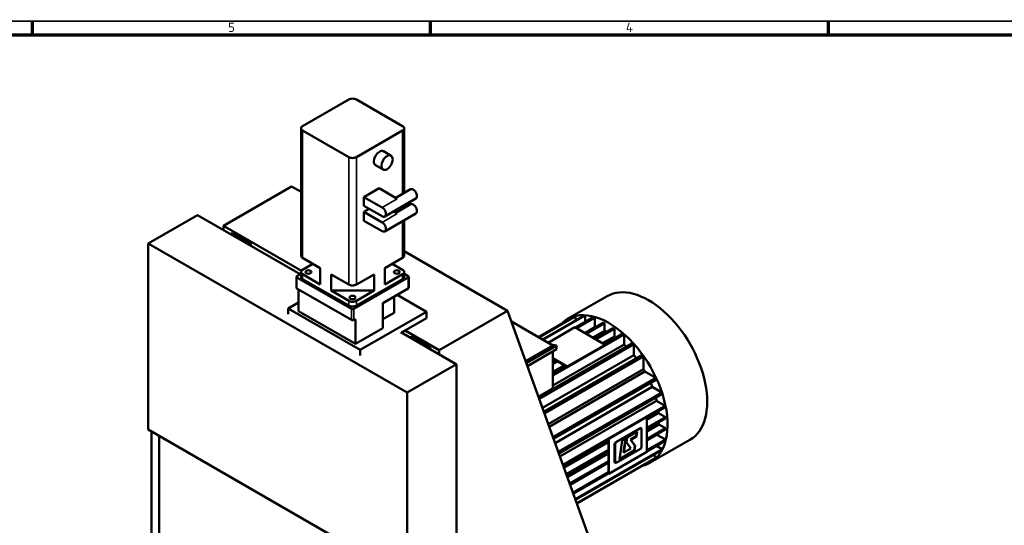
# Model space of a CAD drawing. Header units: millimetres. Extents: x 25 to 5920, y 25 to 4183.
# Tile 10 of 11: x 2206 to 4044, y 3239 to 4183. Entities that reach past the tile are written whole.
import ezdxf

# ---------------------------------------------------------------- set-up
doc = ezdxf.new("R2010")
doc.units = ezdxf.units.MM
doc.header["$LTSCALE"] = 5
doc.layers.get('0').update_dxf_attribs({"lineweight": 25})
for name, color, linetype, lineweight in [('Bemaßung (ISO)', 7, 'Continuous', 25), ('Rahmen (ISO)', 7, 'Continuous', 70), ('Sichtbar (ISO)', 7, 'Continuous', 50), ('Sichtbar schmal (ISO)', 7, 'Continuous', 35), ('Symbol (ISO)', 7, 'Continuous', 25)]:
    doc.layers.add(name, color=color, linetype=linetype, lineweight=lineweight)
doc.styles.add('Notiztext (DIN)', font='isocpeur.ttf')
doc.dimstyles.new('Standard (DIN)', dxfattribs={"dimscale": 5, "dimtxt": 3.5, "dimasz": 2.5, "dimexe": 3.175, "dimexo": 0.8, "dimgap": 0.8, "dimtad": 1, "dimdec": 3, "dimrnd": 1e-08, "dimtxsty": 'Notiztext (DIN)', "dimcen": 0.09, "dimdle": 10, "dimclrd": 256, "dimclre": 256, "dimclrt": 256, "dimazin": 2, "dimtfac": 0.571429, "dimtdec": 3, "dimtmove": 0, "dimatfit": 3, "dimfxl": 1, "dimtolj": 1, "dimlwd": -1, "dimlwe": -1, "dimarcsym": 0})

# ---------------------------------------------------------------- blocks, each defined once
blk = doc.blocks.new('Ränder Hagen+Goebel Rahmen')
at = {"layer": 'Rahmen (ISO)', "linetype": 'Continuous', "lineweight": 35}
blk.add_line((5, 836), (1184, 836), dxfattribs=at)
at = {"layer": 'Rahmen (ISO)'}
for p, q in [((445.88, 831), (445.88, 836)), ((594.5, 831), (594.5, 836)), ((743.13, 831), (743.13, 836)), ((10, 831), (1179, 831))]:
    blk.add_line(p, q, dxfattribs=at)
at = {"layer": 'Symbol (ISO)', "char_height": 3.5, "attachment_point": 8, "style": 'Notiztext (DIN)'}
for s, insert in [('5', (520.19, 832)), ('4', (668.81, 832))]:
    blk.add_mtext(s, dxfattribs=dict(at, insert=insert))
blk = doc.blocks.new('*D13')
at = {"layer": 'Bemaßung (ISO)'}
for p, q in [((4947.2, 3306.3), (5651.1, 3306.3)), ((5635.2, 1036.8), (5635.2, 3293.8)), ((3929.2, 1024.3), (5651.1, 1024.3))]:
    blk.add_line(p, q, dxfattribs=at)
for points in [[(5633.1, 3293.8), (5637.3, 3293.8), (5635.2, 3306.3)], [(5633.1, 1036.8), (5637.3, 1036.8), (5635.2, 1024.3)]]:
    blk.add_solid(points, dxfattribs=at)
at = {"layer": 'Defpoints', "color": 0}
for p in [(4943.2, 3306.3), (5635.2, 3306.3), (3925.2, 1024.3)]:
    blk.add_point(p, dxfattribs=at)
at = {"layer": 'Bemaßung (ISO)', "insert": (5613.7, 2121.9), "char_height": 17.5, "attachment_point": 1, "rotation": 90, "style": 'Notiztext (DIN)'}
blk.add_mtext('\\A1;ca. 2282', dxfattribs=at)

msp = doc.modelspace()

# ---------------------------------------------------------------- linework, layer by layer
at = {"layer": 'Sichtbar (ISO)'}
for p, q in [((2733.8157, 3984.3209), (2820.0827, 4033.9988)), ((2834.2249, 4033.9988), (2920.4919, 3984.3209)), ((2730.8868, 3980.249), (2730.8868, 3742.3427)), ((2820.0827, 3926.4991), (2733.8157, 3976.177)), ((2920.4919, 3976.177), (2834.2249, 3926.4991)), ((2923.4208, 3980.249), (2923.4208, 3859.5647)), ((2884.8438, 3937.3578), (2898.986, 3929.2138)), ((2869.8729, 3911.3602), (2884.015, 3903.2163)), ((2713.3093, 3871.7804), (2586.0301, 3798.4852)), ((2730.8868, 3861.6583), (2713.3093, 3871.7804)), ((2848.367, 3852.0708), (2876.6513, 3868.3586)), ((2910.5924, 3848.8132), (2876.6513, 3868.3586)), ((2907.6715, 3850.4953), (2935.3005, 3866.4058)), ((2848.367, 3852.0708), (2882.3081, 3832.5254)), ((2848.367, 3835.7198), (2848.367, 3852.0708)), ((2887.2984, 3815.6841), (2945.2812, 3849.0741)), ((2848.367, 3835.7198), (2882.3081, 3816.1744)), ((2848.367, 3824.2742), (2858.3048, 3829.997)), ((2848.367, 3824.2742), (2882.3081, 3804.7288)), ((2848.367, 3807.9232), (2848.367, 3824.2742)), ((2910.5924, 3821.0166), (2903.5755, 3825.0574)), ((2907.6715, 3822.6987), (2935.3005, 3838.6092)), ((2923.4208, 3836.4856), (2923.4208, 3831.7681)), ((2445.3158, 3765.5087), (2537.2397, 3818.4441)), ((2537.2397, 3818.4441), (2729.3125, 3707.8368)), ((2848.367, 3807.9232), (2882.3081, 3788.3778)), ((2887.2984, 3787.8875), (2945.2812, 3821.2775)), ((2923.4208, 3808.689), (2923.4208, 3742.3427)), ((2731.8243, 3714.5279), (2586.0301, 3798.4852)), ((2586.0301, 3798.4852), (2586.0301, 3790.3476)), ((2599.4843, 3782.5998), (2603.0007, 3784.6248)), ((2603.0007, 3784.6248), (2636.9418, 3765.0794)), ((2445.3158, 3765.5087), (2445.3158, 3418.0511)), ((2928.9769, 3486.9868), (2445.3158, 3765.5087)), ((2636.9418, 3765.0794), (2633.4254, 3763.0544)), ((2636.9418, 3761.0295), (2636.9418, 3765.0794)), ((3116.3602, 3639.6789), (2923.4208, 3750.7853)), ((2733.8157, 3738.2708), (2766.7446, 3719.3083)), ((2887.5629, 3719.3083), (2920.4919, 3738.2708)), ((2733.8157, 3716.1655), (2753.009, 3727.2181)), ((2766.7446, 3719.3083), (2766.7446, 3689.059)), ((2887.5629, 3689.059), (2887.5629, 3719.3083)), ((2901.2986, 3727.2181), (2920.4919, 3716.1655)), ((2722.3304, 3682.6618), (2722.3304, 3703.1005)), ((2723.2091, 3704.3221), (2730.8868, 3708.7433)), ((2723.2091, 3701.8789), (2825.0325, 3643.2427)), ((2730.8868, 3712.0935), (2730.8868, 3703.1005)), ((2766.7446, 3689.059), (2733.8157, 3708.0215)), ((2733.8157, 3699.0285), (2820.0827, 3649.3506)), ((2787.1538, 3677.3062), (2787.1538, 3707.5554)), ((2787.1538, 3707.5554), (2820.0827, 3688.5929)), ((2829.2751, 3643.2427), (2931.0985, 3701.8789)), ((2834.2249, 3688.5929), (2867.1538, 3707.5554)), ((2834.2249, 3649.3506), (2920.4919, 3699.0285)), ((2867.1538, 3707.5554), (2867.1538, 3677.3062)), ((2920.4919, 3708.0215), (2887.5629, 3689.059)), ((2923.4208, 3712.0935), (2923.4208, 3703.1005)), ((2923.4208, 3708.7433), (2931.0985, 3704.3221)), ((2931.9772, 3703.1005), (2931.9772, 3682.6618)), ((2723.2091, 3681.4402), (2825.0325, 3622.804)), ((2726.3908, 3639.1154), (2726.3908, 3679.608)), ((2820.0827, 3658.3437), (2787.1538, 3677.3062)), ((2867.1538, 3677.3062), (2787.1538, 3677.3062)), ((2867.1538, 3677.3062), (2834.2249, 3658.3437)), ((2883.7221, 3654.1579), (2931.0985, 3681.4402)), ((2904.9353, 3666.3738), (2904.9353, 3636.0615)), ((2965.0396, 3638.0976), (2910.4362, 3669.5416)), ((3302.6933, 3667.0714), (3228.6645, 3624.4411)), ((2726.3908, 3655.4033), (2706.9456, 3644.2055)), ((2706.9456, 3644.2055), (2706.9456, 3633.5774)), ((2706.9456, 3644.2055), (2841.2959, 3566.8383)), ((2883.7221, 3607.5578), (2883.7221, 3654.1579)), ((2726.3908, 3639.1154), (2832.4568, 3578.0361)), ((2830.3355, 3623.4147), (2829.2751, 3622.804)), ((2832.4568, 3578.0361), (2832.4568, 3622.1836)), ((2841.2959, 3566.8383), (2965.0396, 3638.0976)), ((2904.9353, 3636.0615), (2883.7221, 3623.8456)), ((2918.3758, 3598.9625), (2965.0396, 3625.8344)), ((2965.0396, 3638.0976), (2965.0396, 3625.8344)), ((2989.081, 3566.3837), (3116.3602, 3639.6789)), ((3116.3602, 3639.6789), (3434.5582, 2756.018)), ((3241.1477, 3628.9038), (3174.2048, 3590.3539)), ((3243.269, 3629.4495), (3174.7916, 3590.016)), ((3259.3353, 3631.0052), (3181.4739, 3586.1679)), ((3261.4566, 3630.9108), (3182.6166, 3585.5099)), ((3277.5228, 3628.2648), (3243.0956, 3608.4395)), ((3243.269, 3621.7533), (3243.269, 3629.4495)), ((3278.3421, 3628.0444), (3243.6966, 3608.0934)), ((3244.9986, 3607.3436), (3279.6441, 3627.2946)), ((3261.4566, 3619.0129), (3261.4566, 3630.9108)), ((3279.6441, 3627.2946), (3278.3421, 3628.0444)), ((3279.6441, 3609.0506), (3279.6441, 3627.2946)), ((2883.7221, 3607.5578), (2832.4568, 3578.0361)), ((3123.6355, 3619.4749), (3201.0362, 3574.9027)), ((3242.2252, 3608.9407), (3192.0767, 3580.0621)), ((3242.2252, 3608.9407), (3298.7937, 3576.3651)), ((3279.6441, 3609.0506), (3260.8393, 3598.2216)), ((3261.0649, 3598.0917), (3295.7104, 3618.0427)), ((3263.1862, 3596.8701), (3297.8317, 3616.8211)), ((3279.2524, 3587.6182), (3313.8979, 3607.5692)), ((3281.3737, 3586.3966), (3316.0192, 3606.3476)), ((3297.8317, 3616.8211), (3295.7104, 3618.0427)), ((3297.8317, 3602.5224), (3297.8317, 3616.8211)), ((3316.0192, 3606.3476), (3313.8979, 3607.5692)), ((3316.0192, 3591.8088), (3316.0192, 3606.3476)), ((2916.9561, 3599.78), (3019.4866, 3540.7366)), ((2989.081, 3566.3837), (2925.4414, 3603.0313)), ((2934.6529, 3589.5891), (2938.1693, 3591.614)), ((2938.1693, 3591.614), (2972.1104, 3572.0686)), ((3334.2068, 3595.6227), (3201.0362, 3518.9349)), ((3297.8317, 3602.5224), (3275.6013, 3589.7207)), ((3316.0192, 3591.8088), (3293.9973, 3579.1272)), ((3297.44, 3577.1446), (3332.0855, 3597.0957)), ((3333.3875, 3596.3459), (3298.742, 3576.3948)), ((3333.3875, 3596.3459), (3332.0855, 3597.0957)), ((3334.2068, 3576.8804), (3334.2068, 3595.6227)), ((2972.1104, 3572.0686), (2968.594, 3570.0437)), ((2972.1104, 3568.0187), (2972.1104, 3572.0686)), ((3150.2224, 3545.641), (3201.0362, 3574.9027)), ((3150.6206, 3544.535), (3201.0362, 3573.5674)), ((3151.4368, 3542.2684), (3208.1073, 3574.9027)), ((3153.4889, 3536.5696), (3208.1073, 3568.0222)), ((3350.273, 3579.7648), (3174.4034, 3478.4882)), ((3352.3943, 3577.4161), (3175.4683, 3475.5311)), ((3197.326, 3577.0393), (3208.1073, 3574.9027)), ((3334.2068, 3576.8804), (3201.0362, 3500.1926)), ((3201.0362, 3574.9027), (3201.0362, 3573.5674)), ((3208.1073, 3574.9027), (3208.1073, 3568.0222)), ((3298.7937, 3576.3651), (3228.0831, 3535.6455)), ((3298.7937, 3575.5475), (3228.0831, 3534.8279)), ((3298.7937, 3576.3651), (3298.7937, 3575.5475)), ((3352.3943, 3557.1372), (3352.3943, 3577.4161)), ((2841.2959, 3566.8383), (2841.2959, 3556.2102)), ((2989.081, 3558.246), (2989.081, 3566.3837)), ((3352.3943, 3557.1372), (3181.5164, 3458.7351)), ((3368.4606, 3557.3565), (3184.2103, 3451.2538)), ((3370.5819, 3554.3676), (3185.466, 3447.7665)), ((3201.0362, 3563.9503), (3201.0362, 3494.7831)), ((3201.0362, 3551.2207), (3228.0831, 3535.6455)), ((3207.8319, 3546.4898), (3201.0362, 3550.4032)), ((3204.1807, 3548.5924), (3201.0362, 3546.7816)), ((3370.5819, 3530.8758), (3370.5819, 3554.3676)), ((3020.9008, 3539.9222), (2928.9769, 3486.9868)), ((3019.4866, 3540.7366), (3020.9008, 3539.9222)), ((3020.9008, 3539.9222), (3020.9008, 3192.4647)), ((3370.5819, 3530.8758), (3192.4724, 3428.3094)), ((3201.0362, 3542.5764), (3207.8319, 3546.4898)), ((3201.0362, 3540.1333), (3209.9532, 3545.2682)), ((3222.5768, 3537.9988), (3201.0362, 3525.5944)), ((3201.0362, 3521.6294), (3226.0194, 3536.0163)), ((3227.3215, 3535.2665), (3201.0362, 3520.1298)), ((3207.8319, 3546.4898), (3209.9532, 3545.2682)), ((3226.0194, 3536.0163), (3209.9532, 3545.2682)), ((3226.0194, 3536.0163), (3227.3215, 3535.2665)), ((3228.0831, 3534.8279), (3227.3215, 3535.2665)), ((3228.0831, 3535.6455), (3228.0831, 3534.8279)), ((3373.1232, 3526.4741), (3194.2217, 3423.4515)), ((3393.4416, 3514.7735), (3201.2009, 3404.0694)), ((3373.1232, 3526.4741), (3393.4416, 3514.7735)), ((3174.1177, 3479.2818), (3201.0362, 3494.7831)), ((3394.9702, 3511.4406), (3202.4575, 3400.5799)), ((3386.7783, 3497.5824), (3205.1837, 3393.009)), ((3386.7783, 3497.5824), (3404.3178, 3487.4821)), ((2928.9769, 3486.9868), (2928.9769, 3139.5293)), ((3404.3178, 3487.4821), (3211.2085, 3376.2778)), ((3405.2927, 3484.4681), (3212.2748, 3373.3164)), ((3394.7959, 3471.9372), (3214.2093, 3367.9443)), ((3411.0063, 3462.6023), (3219.7775, 3352.4809)), ((3411.2237, 3461.5298), (3376.5755, 3441.5772)), ((3376.5755, 3440.0718), (3411.2237, 3460.0244)), ((3394.7959, 3471.9372), (3411.0063, 3462.6023)), ((3411.2237, 3461.5298), (3411.2237, 3460.0244)), ((3375.8684, 3442.0506), (3305.1577, 3401.331)), ((3376.5755, 3441.6434), (3305.8648, 3400.9238)), ((3376.5755, 3441.6434), (3375.8684, 3442.0506)), ((3398.6489, 3448.6902), (3376.5755, 3435.979)), ((3376.5755, 3376.2396), (3376.5755, 3441.6434)), ((3376.5755, 3421.4963), (3411.2237, 3441.4489)), ((3376.5755, 3419.0436), (3411.2237, 3438.9962)), ((3398.6489, 3448.6902), (3411.2237, 3441.4489)), ((3411.2237, 3441.4489), (3411.2237, 3438.9962)), ((3318.5927, 3394.7638), (3363.8476, 3420.8243)), ((3364.5547, 3420.4171), (3319.2998, 3394.3566)), ((3365.3447, 3420.9714), (3366.0518, 3420.5642)), ((3398.8566, 3427.5424), (3376.5755, 3414.7116)), ((3376.5755, 3400.4681), (3411.2237, 3420.4207)), ((3398.8566, 3427.5424), (3411.2237, 3420.4207)), ((3411.2237, 3420.4207), (3411.2237, 3417.968)), ((2445.3158, 3418.0511), (2928.9769, 3139.5293)), ((2451.6798, 3103.7122), (2451.6798, 3414.3864)), ((2465.8219, 3406.2425), (2465.8219, 3095.5682)), ((2465.8219, 3095.5682), (2465.8219, 3406.2425)), ((3337.4777, 3401.9631), (3330.2975, 3397.8283)), ((3333.0301, 3375.6899), (3336.6464, 3401.4844)), ((3333.7372, 3375.2827), (3337.4777, 3401.9631)), ((3339.7582, 3403.2764), (3338.5114, 3394.3829)), ((3358.5818, 3414.1161), (3339.7582, 3403.2764)), ((3345.9693, 3399.492), (3356.6279, 3405.6299)), ((3346.6764, 3399.0848), (3357.335, 3405.2227)), ((3356.6279, 3405.6299), (3357.7505, 3413.6374)), ((3357.335, 3405.2227), (3356.6279, 3405.6299)), ((3357.335, 3405.2227), (3358.5818, 3414.1161)), ((3366.676, 3385.6666), (3366.676, 3419.1861)), ((3376.5755, 3398.0154), (3411.2237, 3417.968)), ((3395.4442, 3408.4793), (3376.5755, 3397.6135)), ((3395.4442, 3408.4793), (3411.2237, 3399.3925)), ((3305.1577, 3400.4505), (3220.1347, 3351.489)), ((3220.5837, 3350.2421), (3305.1577, 3398.9451)), ((3305.1577, 3394.8522), (3221.8043, 3346.8522)), ((3305.1577, 3401.331), (3305.1577, 3400.4505)), ((3305.8648, 3400.9238), (3305.1577, 3401.331)), ((3305.1577, 3398.9451), (3305.1577, 3400.4505)), ((3305.1577, 3398.9451), (3305.1577, 3380.3695)), ((3305.8648, 3335.52), (3305.8648, 3400.9238)), ((3316.4714, 3357.5701), (3316.4714, 3391.0896)), ((3317.1785, 3390.6824), (3317.1785, 3357.1629)), ((3330.2975, 3397.8283), (3325.3102, 3362.2544)), ((3338.5114, 3394.3829), (3346.6764, 3382.7339)), ((3346.6764, 3399.0848), (3345.9693, 3399.492)), ((3354.1342, 3387.8429), (3345.9693, 3399.492)), ((3354.8413, 3387.4357), (3346.6764, 3399.0848)), ((3352.8874, 3378.9495), (3354.1342, 3387.8429)), ((3353.5945, 3378.5423), (3354.8413, 3387.4357)), ((3354.8413, 3387.4357), (3354.1342, 3387.8429)), ((3376.5755, 3379.4399), (3411.2237, 3399.3925)), ((3411.2237, 3397.8871), (3376.5755, 3377.9345)), ((3411.0063, 3397.065), (3376.5755, 3377.2377)), ((3457.0939, 3398.9505), (3383.0651, 3356.3202)), ((3394.8778, 3387.7773), (3405.2927, 3381.7797)), ((3411.2237, 3399.3925), (3411.2237, 3397.8871)), ((3226.1237, 3334.8569), (3305.1577, 3380.3695)), ((3226.8552, 3332.8255), (3305.1577, 3377.9169)), ((3305.1577, 3373.5848), (3228.1472, 3329.2375)), ((3405.2927, 3381.7797), (3242.9012, 3288.2646)), ((3404.3178, 3379.8885), (3243.2978, 3287.1632)), ((3394.9702, 3366.6959), (3245.627, 3280.6948)), ((3393.4416, 3365.1235), (3245.8334, 3280.1216)), ((3305.1577, 3377.9169), (3305.1577, 3380.3695)), ((3305.1577, 3377.9169), (3305.1577, 3359.3413)), ((3376.5755, 3376.2396), (3305.8648, 3335.52)), ((3319.2998, 3355.9319), (3364.5547, 3381.9924)), ((3325.3102, 3362.2544), (3353.5945, 3378.5423)), ((3325.4344, 3363.1404), (3352.8874, 3378.9495)), ((3333.7372, 3375.2827), (3333.0301, 3375.6899)), ((3346.6764, 3382.7339), (3333.7372, 3375.2827)), ((3353.5945, 3378.5423), (3352.8874, 3378.9495)), ((3388.1894, 3370.6007), (3394.9702, 3366.6959)), ((3232.3953, 3317.4402), (3305.1577, 3359.3413)), ((3233.1268, 3315.4088), (3305.1577, 3356.8887)), ((3305.1577, 3356.4867), (3233.2467, 3315.0759)), ((3370.5819, 3351.8574), (3245.8638, 3280.0371)), ((3305.1577, 3356.8887), (3305.1577, 3359.3413)), ((3305.1577, 3356.8887), (3305.1577, 3338.3131)), ((3317.0956, 3356.192), (3317.8027, 3355.7848)), ((3370.5819, 3351.9594), (3370.5819, 3351.8574)), ((3238.6669, 3300.0236), (3305.1577, 3338.3131)), ((3305.1577, 3336.8077), (3239.1159, 3298.7767)), ((3305.1577, 3336.1109), (3239.3237, 3298.1996)), ((3305.1577, 3336.8077), (3305.1577, 3338.3131)), ((3305.1577, 3336.8077), (3305.1577, 3335.9272)), ((3305.1577, 3335.9272), (3305.8648, 3335.52))]:
    msp.add_line(p, q, dxfattribs=at)
for centre, major_axis, ratio, start_param, end_param in [((2827.1538, 4029.9268), (10, 0), 0.575861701, 0.785398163, 2.35619449), ((2740.8868, 3980.249), (-10, 0), 0.575861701, 5.497787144, 7.068583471), ((2913.4208, 3980.249), (10, 0), 0.575861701, 5.497787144, 7.068583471), ((2877.3584, 3924.359), (-7.4855, -12.9988), 0.578093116, 3.141592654, 6.283185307), ((2827.1538, 3930.5711), (-10, 0), 0.575861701, 0.785398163, 2.35619449), ((2940.2909, 3857.74), (4.9903, -8.6658), 0.578093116, 0, 3.141592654), ((2882.3081, 3824.3499), (4.9903, -8.6658), 0.578093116, 5.499720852, 8.641313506), ((2940.2909, 3829.9434), (4.9903, -8.6658), 0.578093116, 0, 3.141592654), ((2882.3081, 3796.5533), (4.9903, -8.6658), 0.578093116, 5.499720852, 8.641313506), ((2740.8868, 3742.3427), (-10, 0), 0.575861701, 0, 0.785398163), ((2913.4208, 3742.3427), (10, 0), 0.575861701, 5.497787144, 6.283185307), ((2740.8868, 3712.0935), (-10, 0), 0.575861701, 5.497787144, 7.068583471), ((2913.4208, 3712.0935), (10, 0), 0.575861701, 5.497787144, 7.068583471), ((2725.3304, 3703.1005), (-3, 0), 0.575861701, 5.497787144, 7.068583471), ((2740.8868, 3703.1005), (-10, 0), 0.575861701, 0, 0.785398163), ((2913.4208, 3703.1005), (10, 0), 0.575861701, 5.497787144, 6.283185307), ((2928.9772, 3703.1005), (3, 0), 0.575861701, 5.497787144, 7.068583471), ((2725.3304, 3682.6618), (-3, 0), 0.575861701, 0, 0.785398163), ((2827.1538, 3692.6649), (10, 0), 0.575861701, 3.926990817, 5.497787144), ((2928.9772, 3682.6618), (3, 0), 0.575861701, 5.497787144, 6.283185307), ((3379.8936, 3533.011), (77.2003, -134.0605), 0.578093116, 0, 3.141592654), ((2827.1538, 3662.4156), (-10, 0), 0.575861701, 0.785398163, 2.35619449), ((2827.1538, 3653.4226), (10, 0), 0.575861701, 3.926990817, 5.497787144), ((2827.1538, 3644.4643), (-3, 0), 0.575861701, 0.785398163, 2.35619449), ((3305.8648, 3490.3806), (-77.2003, 134.0605), 0.578093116, 2.966615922, 6.458162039), ((2827.1538, 3624.0256), (3, 0), 0.575861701, 3.926990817, 5.497787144), ((2830.3355, 3620.962), (1.4971, 2.5998), 0.578093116, 5.495853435, 7.066649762), ((3305.8648, 3490.3806), (-76.8509, 133.4538), 0.578093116, 6.112116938, 6.136128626), ((3305.8648, 3490.3806), (-76.8509, 133.4538), 0.578093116, 5.919774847, 5.941214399), ((3305.8648, 3490.3806), (76.851, -133.4539), 0.578093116, 2.613646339, 2.621430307), ((3305.8648, 3490.3806), (-65.8723, 114.389), 0.578093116, 5.780919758, 5.784474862), ((3305.8648, 3490.3806), (-65.8723, 114.389), 0.578093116, 5.543938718, 5.585892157), ((3305.8648, 3490.3806), (-65.8723, 114.389), 0.578093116, 5.357714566, 5.390713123), ((3305.8648, 3490.3807), (76.8509, -133.4537), 0.578093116, 2.094826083, 2.102610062), ((3305.8648, 3490.3806), (-65.8723, 114.389), 0.578093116, 5.144647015, 5.191201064), ((3305.8648, 3490.3806), (76.8509, -133.4538), 0.578093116, 1.916634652, 1.938074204), ((3305.8648, 3490.3806), (-65.8723, 114.389), 0.578093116, 4.916863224, 4.977847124), ((3305.8648, 3490.3806), (76.8509, -133.4538), 0.578093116, 1.721720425, 1.745732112), ((3305.8648, 3490.3806), (-65.8723, 114.389), 0.578093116, 4.695068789, 4.733576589), ((3305.8648, 3490.3806), (76.8509, -133.4538), 0.578093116, 1.399727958, 1.423739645), ((3305.8648, 3490.3806), (-65.8723, 114.389), 0.578093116, 4.450798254, 4.512451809), ((3305.8648, 3490.3806), (-65.8723, 114.389), 0.578093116, 4.237444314, 4.284767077), ((3305.8648, 3490.3806), (76.8509, -133.4538), 0.578093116, 1.207385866, 1.228825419), ((3305.8648, 3490.3806), (76.851, -133.4539), 0.578093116, 1.042850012, 1.050633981), ((3305.8648, 3490.3806), (-65.8723, 114.389), 0.578093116, 4.037932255, 4.071880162), ((3363.8476, 3418.3717), (1.4971, 2.5998), 0.578093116, 0, 0.783464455), ((3364.5547, 3417.9645), (1.4971, 2.5998), 0.578093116, 5.495853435, 7.066649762), ((3305.8648, 3490.3806), (-65.8723, 114.389), 0.578093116, 3.84275322, 3.885757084), ((3305.8648, 3490.3806), (-65.8723, 114.389), 0.578093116, 3.644170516, 3.649622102), ((3318.5927, 3392.3111), (1.4971, 2.5998), 0.578093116, 0.783464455, 2.354260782), ((3319.2998, 3391.9039), (-1.4971, -2.5998), 0.578093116, 3.925057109, 5.495853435), ((3364.5547, 3384.445), (1.4971, 2.5998), 0.578093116, 3.925057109, 5.495853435), ((3305.8649, 3490.3805), (76.8509, -133.4537), 0.578093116, 0.524029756, 0.531813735), ((3305.8648, 3490.3806), (76.8509, -133.4538), 0.578093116, 0.150924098, 0.174935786), ((3305.8648, 3490.3806), (76.8509, -133.4538), 0.578093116, 0.345838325, 0.367277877), ((3318.5927, 3358.7917), (-1.4971, -2.5998), 0.578093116, 5.495853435, 6.283185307), ((3319.2998, 3358.3845), (-1.4971, -2.5998), 0.578093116, 5.495853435, 7.066649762)]:
    msp.add_ellipse(centre, major_axis=major_axis, ratio=ratio, start_param=start_param, end_param=end_param, dxfattribs=at)
for centre, major_axis, ratio in [((2891.5005, 3916.2151), (-7.4855, -12.9988), 0.578093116), ((2744.6538, 3712.0935), (5.5, 0), 0.575861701), ((2909.6538, 3712.0935), (5.5, 0), 0.575861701), ((2827.1538, 3664.5849), (5.5, 0), 0.575861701)]:
    msp.add_ellipse(centre, major_axis=major_axis, ratio=ratio, dxfattribs=at)
at = {"layer": 'Sichtbar schmal (ISO)'}
for p, q in [((2733.8157, 3738.2708), (2733.8157, 3976.177)), ((2920.4919, 3976.177), (2920.4919, 3857.878)), ((2820.0827, 3926.4991), (2820.0827, 3688.5929)), ((2834.2249, 3688.5929), (2834.2249, 3926.4991)), ((2910.5924, 3848.8132), (2882.3081, 3832.5254)), ((2920.4919, 3834.7989), (2920.4919, 3830.0814)), ((2910.5924, 3821.0166), (2882.3081, 3804.7288)), ((2920.4919, 3807.0023), (2920.4919, 3738.2708)), ((2723.2091, 3681.4402), (2723.2091, 3701.8789)), ((2733.8157, 3699.0285), (2733.8157, 3708.0215)), ((2920.4919, 3708.0215), (2920.4919, 3699.0285)), ((2931.0985, 3701.8789), (2931.0985, 3681.4402)), ((2820.0827, 3658.3437), (2820.0827, 3649.3506)), ((2825.0325, 3643.2427), (2825.0325, 3622.804)), ((2829.2751, 3622.804), (2829.2751, 3643.2427)), ((2834.2249, 3649.3506), (2834.2249, 3658.3437)), ((2830.3273, 3623.4099), (2832.4568, 3622.1836)), ((3364.5547, 3420.4171), (3363.8476, 3420.8243)), ((3317.1785, 3390.6824), (3316.4714, 3391.0896)), ((3319.2998, 3394.3566), (3318.5927, 3394.7638)), ((3317.1785, 3357.1629), (3316.4714, 3357.5701))]:
    msp.add_line(p, q, dxfattribs=at)

# ---------------------------------------------------------------- block references
at = {"xscale": 5, "yscale": 5, "zscale": 5}
msp.add_blockref('Ränder Hagen+Goebel Rahmen', (0, 0), dxfattribs=at)

# ---------------------------------------------------------------- dimensions: what is measured, and where the dimension line sits
at = {"layer": 'Bemaßung (ISO)'}
dim = msp.add_linear_dim(base=(5635.2266, 3306.2699), p1=(3925.1585, 1024.2699), p2=(4943.1582, 3306.2699), angle=90, text='ca. <>', dimstyle='Standard (DIN)', override={"dimdec": 3, "dimtp": 0, "dimtm": 0, "dimtdec": 3, "dimatfit": 2}, dxfattribs=at)
dim.commit()
dim.dimension.update_dxf_attribs({"geometry": '*D13', "text_midpoint": (5635.2266, 2163.9217), "dimtype": 160})

doc.saveas('drawing.dxf')
